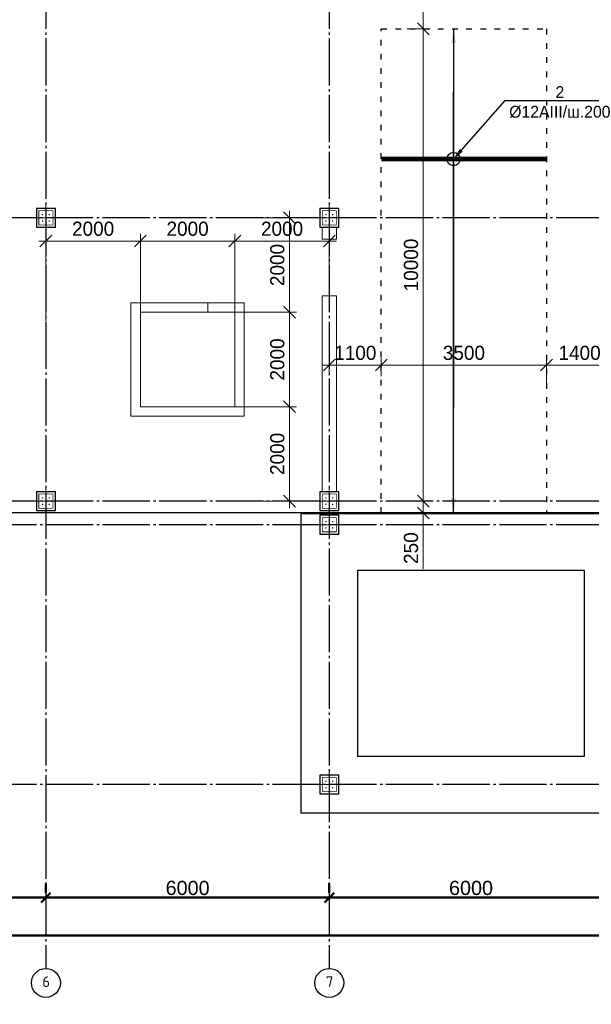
# Model space of a CAD drawing. Header units: millimetres. Extents: x -33345 to 4712671, y -3392 to 121473.
# Tile 108 of 256: x 632187 to 644289, y 60607 to 81457. Entities that reach past the tile are written whole.
import ezdxf
from ezdxf import colors
from ezdxf.entities.mleader import LeaderData, LeaderLine
from ezdxf.math import Vec2, Vec3

# ---------------------------------------------------------------- set-up
doc = ezdxf.new("R2010")
doc.units = ezdxf.units.MM
for name, pattern in [('ACAD_ISO03W100', [30, 12, -18]), ('CENTER2', [28.575, 19.05, -3.175, 3.175, -3.175]), ('ГОСТ 2.303 5', [24, 20, -1.5, 1, -1.5])]:
    doc.linetypes.add(name, pattern=pattern)
doc.layers.add('00-Axes', color=1, linetype='CENTER2')
doc.layers.add('A _razmer rtt', color=164, linetype='Continuous')
for name, color, linetype, lineweight in [('A _Devor rtt', 176, 'Continuous', 30), ('doors', 250, 'Continuous', 5), ('КЖ Текст', 250, 'Continuous', 15)]:
    doc.layers.add(name, color=color, linetype=linetype, lineweight=lineweight)
doc.styles.add('GOST-2.304_Type-B_italic', font='GOST Common Italic.ttf')
doc.styles.add('ISO', font='isocpeui.ttf')
doc.styles.add('ISOCPEUR_1.00', font='isocpeui.ttf')
doc.styles.add('RUS text aehalf', font='aehalf.shx', dxfattribs={"width": 0.7, "oblique": 15})
doc.styles.get("Standard").update_dxf_attribs({"font": 'arial.ttf'})
doc.styles.add('X-U-RW-01$0$StyleROMANS', font='GOTHIC.TTF')
doc.dimstyles.new('A', dxfattribs={"dimtxt": 300, "dimasz": 150, "dimexe": 100, "dimexo": 100, "dimgap": 50, "dimtad": 1, "dimdec": 0, "dimzin": 9, "dimtxsty": 'GOST-2.304_Type-B_italic', "dimblk": 'ARCHTICK', "dimcen": 0, "dimdle": 100, "dimclrd": 256, "dimclre": 256, "dimclrt": 256, "dimadec": 0, "dimazin": 2, "dimtm": 1e-09, "dimtfac": 1, "dimtdec": 0, "dimtmove": 1, "dimatfit": 3, "dimfxl": 1, "dimtolj": 1, "dimlwd": -1, "dimlwe": -1, "dimarcsym": 1})
doc.dimstyles.new('ISO-25$0', dxfattribs={"dimtxt": 300, "dimasz": 200, "dimexe": 100, "dimexo": 300, "dimgap": 50, "dimtad": 1, "dimdec": 0, "dimtxsty": 'Standard', "dimblk": 'OBLIQUE', "dimcen": 250, "dimadec": 0, "dimazin": 0, "dimtfac": 1, "dimtdec": 0, "dimtmove": 0, "dimatfit": 3, "dimldrblk": 'OBLIQUE', "dimfxl": 1.25, "dimarcsym": 0})
doc.dimstyles.new('RUS м100', dxfattribs={"dimscale": 0, "dimtxt": 250, "dimasz": 100, "dimexe": 100, "dimexo": 0, "dimgap": 70, "dimtad": 1, "dimdec": 0, "dimdsep": 46, "dimtxsty": 'RUS text aehalf', "dimblk": 'OBLIQUE', "dimcen": 0.09, "dimdle": 100, "dimclrd": 256, "dimclre": 256, "dimclrt": 256, "dimadec": 1, "dimazin": 2, "dimtfac": 1, "dimtdec": 0, "dimtofl": 0, "dimtmove": 0, "dimatfit": 3, "dimldrblk": 'OBLIQUE', "dimfxl": 300, "dimtolj": 1, "dimtzin": 0, "dimlwd": -1, "dimlwe": -1, "dimarcsym": 0})

# ---------------------------------------------------------------- blocks, each defined once
blk = doc.blocks.new('_Oblique')
at = {"color": 0, "linetype": 'ByBlock', "lineweight": -2}
blk.add_line((-0.5, -0.5), (0.5, 0.5), dxfattribs=at)
blk = doc.blocks.new('*D270')
at = {"color": 0, "lineweight": -2, "transparency": 16777216}
for p, q in [((6727, -4026), (6727, -4226)), ((13727, -4026), (13727, -4226)), ((6727, -4326), (13727, -4326))]:
    blk.add_line(p, q, dxfattribs=at)
at = {"layer": 'Defpoints', "color": 0, "lineweight": 30, "transparency": 16777216}
for p in [(6727, -4326), (13727, -4326), (13727, -4326)]:
    blk.add_point(p, dxfattribs=at)
at = {"color": 0, "lineweight": -2, "transparency": 16777216, "xscale": 200, "yscale": 200, "zscale": 200, "rotation": 180}
blk.add_blockref('_Oblique', (6727, -4326), dxfattribs=at)
at = {"color": 0, "lineweight": -2, "transparency": 16777216, "xscale": 200, "yscale": 200, "zscale": 200}
blk.add_blockref('_Oblique', (13727, -4326), dxfattribs=at)
at = {"color": 0, "lineweight": 0, "transparency": 16777216, "insert": (10227, -4123), "char_height": 300, "attachment_point": 5}
blk.add_mtext('7000', dxfattribs=at)
blk = doc.blocks.new('*D271')
at = {"color": 0, "lineweight": -2, "transparency": 16777216}
for p, q in [((13727, -4026), (13727, -4226)), ((19727, -4026), (19727, -4226)), ((13727, -4326), (19727, -4326))]:
    blk.add_line(p, q, dxfattribs=at)
at = {"layer": 'Defpoints', "color": 0, "lineweight": 30, "transparency": 16777216}
for p in [(13727, -4326), (19727, -4326), (19727, -4326)]:
    blk.add_point(p, dxfattribs=at)
at = {"color": 0, "lineweight": -2, "transparency": 16777216, "xscale": 200, "yscale": 200, "zscale": 200, "rotation": 180}
blk.add_blockref('_Oblique', (13727, -4326), dxfattribs=at)
at = {"color": 0, "lineweight": -2, "transparency": 16777216, "xscale": 200, "yscale": 200, "zscale": 200}
blk.add_blockref('_Oblique', (19727, -4326), dxfattribs=at)
at = {"color": 0, "lineweight": 0, "transparency": 16777216, "insert": (16727, -4123), "char_height": 300, "attachment_point": 5}
blk.add_mtext('6000', dxfattribs=at)
blk = doc.blocks.new('*D272')
at = {"color": 0, "lineweight": -2, "transparency": 16777216}
for p, q in [((19727, -4026), (19727, -4226)), ((25727, -4026), (25727, -4226)), ((19727, -4326), (25727, -4326))]:
    blk.add_line(p, q, dxfattribs=at)
at = {"layer": 'Defpoints', "color": 0, "lineweight": 30, "transparency": 16777216}
for p in [(19727, -4326), (25727, -4326), (25727, -4326)]:
    blk.add_point(p, dxfattribs=at)
at = {"color": 0, "lineweight": -2, "transparency": 16777216, "xscale": 200, "yscale": 200, "zscale": 200, "rotation": 180}
blk.add_blockref('_Oblique', (19727, -4326), dxfattribs=at)
at = {"color": 0, "lineweight": -2, "transparency": 16777216, "xscale": 200, "yscale": 200, "zscale": 200}
blk.add_blockref('_Oblique', (25727, -4326), dxfattribs=at)
at = {"color": 0, "lineweight": 0, "transparency": 16777216, "insert": (22727, -4123), "char_height": 300, "attachment_point": 5}
blk.add_mtext('6000', dxfattribs=at)
blk = doc.blocks.new('*D276')
at = {"color": 0, "lineweight": -2, "transparency": 16777216}
for p, q in [((-17273, -4826), (-17273, -5026)), ((42127, -4826), (42127, -5026)), ((42127, -5126), (-17273, -5126))]:
    blk.add_line(p, q, dxfattribs=at)
at = {"layer": 'Defpoints', "color": 0, "lineweight": 30, "transparency": 16777216}
for p in [(-17273, -5126), (-17273, -5126), (42127, -5126)]:
    blk.add_point(p, dxfattribs=at)
at = {"color": 0, "lineweight": -2, "transparency": 16777216, "xscale": 200, "yscale": 200, "zscale": 200, "rotation": 180}
blk.add_blockref('_Oblique', (-17273, -5126), dxfattribs=at)
at = {"color": 0, "lineweight": -2, "transparency": 16777216, "xscale": 200, "yscale": 200, "zscale": 200}
blk.add_blockref('_Oblique', (42127, -5126), dxfattribs=at)
at = {"color": 0, "lineweight": 0, "transparency": 16777216, "insert": (12427, -4923), "char_height": 300, "attachment_point": 5}
blk.add_mtext('59400', dxfattribs=at)
blk = doc.blocks.new('column')
at = {"lineweight": 0}
for points in [[(-68, 56, -1), (-68, 86, -1)], [(68, 56, 1), (68, 86, 1)], [(-68, -56, 1), (-68, -86, 1)], [(68, -56, -1), (68, -86, -1)]]:
    blk.add_hatch(color=0, dxfattribs=at).paths.add_polyline_path(points)
at = {"color": 0, "lineweight": 0}
for p, q in [((0, 300), (0, -300)), ((300, 0), (-300, 0))]:
    blk.add_line(p, q, dxfattribs=at)
at = {"lineweight": 30}
blk.add_lwpolyline([(-200, 200), (200, 200), (200, -200), (-200, -200)], close=True, dxfattribs=at)
at = {"color": 0, "lineweight": 0, "const_width": 15}
blk.add_lwpolyline([(150, -150), (150, 150), (-150, 150), (-150, -150)], close=True, dxfattribs=at)
blk = doc.blocks.new('_ArchTick')
at = {"color": 0, "linetype": 'ByBlock', "const_width": 0.15}
blk.add_lwpolyline([(-0.5, -0.5), (0.5, 0.5)], dxfattribs=at)
blk = doc.blocks.new('*D1998')
at = {"layer": 'Defpoints', "color": 0, "ltscale": 10, "transparency": 16777216}
for p in [(640672, 71262), (640731, 71262), (640672, 71012)]:
    blk.add_point(p, dxfattribs=at)
at = {"layer": 'doors', "ltscale": 10, "transparency": 16777216}
for p, q in [((640731, 70862), (640731, 71412)), ((640672, 71262), (640881, 71262)), ((640672, 71012), (640881, 71012)), ((640731, 69832), (640731, 71012))]:
    blk.add_line(p, q, dxfattribs=at)
at = {"layer": 'doors', "ltscale": 10, "transparency": 16777216, "xscale": 250, "yscale": 250, "zscale": 250}
for p, rotation in [((640731, 71262), 90), ((640731, 71012), 270)]:
    blk.add_blockref('_Oblique', p, dxfattribs=dict(at, rotation=rotation))
at = {"layer": 'doors', "ltscale": 10, "transparency": 16777216, "insert": (640473, 70267), "char_height": 300, "attachment_point": 5, "rotation": 90, "style": 'X-U-RW-01$0$StyleROMANS'}
blk.add_mtext('\\A1;250', dxfattribs=at)
blk = doc.blocks.new('*D1999')
at = {"layer": 'Defpoints', "color": 0, "ltscale": 10, "transparency": 16777216}
for p in [(640390, 81262), (640731, 81262), (640672, 71262)]:
    blk.add_point(p, dxfattribs=at)
at = {"layer": 'doors', "ltscale": 10, "transparency": 16777216}
for p, q in [((640731, 71112), (640731, 81412)), ((640390, 81262), (640881, 81262)), ((640672, 71262), (640881, 71262))]:
    blk.add_line(p, q, dxfattribs=at)
at = {"layer": 'doors', "ltscale": 10, "transparency": 16777216, "xscale": 250, "yscale": 250, "zscale": 250}
for p, rotation in [((640731, 81262), 90), ((640731, 71262), 270)]:
    blk.add_blockref('_Oblique', p, dxfattribs=dict(at, rotation=rotation))
at = {"layer": 'doors', "ltscale": 10, "transparency": 16777216, "insert": (640473, 76262), "char_height": 300, "attachment_point": 5, "rotation": 90, "style": 'X-U-RW-01$0$StyleROMANS'}
blk.add_mtext('\\A1;10000', dxfattribs=at)
blk = doc.blocks.new('*D2000')
at = {"layer": 'Defpoints', "color": 0, "ltscale": 10, "transparency": 16777216}
for p in [(640473, 83262), (640731, 83262), (640390, 81262)]:
    blk.add_point(p, dxfattribs=at)
at = {"layer": 'doors', "ltscale": 10, "transparency": 16777216}
for p, q in [((640731, 81112), (640731, 83412)), ((640473, 83262), (640881, 83262)), ((640390, 81262), (640881, 81262))]:
    blk.add_line(p, q, dxfattribs=at)
at = {"layer": 'doors', "ltscale": 10, "transparency": 16777216, "xscale": 250, "yscale": 250, "zscale": 250}
for p, rotation in [((640731, 83262), 90), ((640731, 81262), 270)]:
    blk.add_blockref('_Oblique', p, dxfattribs=dict(at, rotation=rotation))
at = {"layer": 'doors', "ltscale": 10, "transparency": 16777216, "insert": (640473, 82262), "char_height": 300, "attachment_point": 5, "rotation": 90, "style": 'X-U-RW-01$0$StyleROMANS'}
blk.add_mtext('\\A1;2000', dxfattribs=at)
blk = doc.blocks.new('*D3223')
at = {"layer": 'Defpoints', "color": 0, "ltscale": 100, "transparency": 16777216}
for p in [(643342, 74143), (639842, 73905), (643342, 73741)]:
    blk.add_point(p, dxfattribs=at)
at = {"layer": 'doors', "ltscale": 100, "transparency": 16777216}
for p, q in [((639842, 73905), (639842, 74293)), ((643342, 73741), (643342, 74293)), ((639692, 74143), (643492, 74143))]:
    blk.add_line(p, q, dxfattribs=at)
at = {"layer": 'doors', "ltscale": 100, "transparency": 16777216, "xscale": 250, "yscale": 250, "zscale": 250, "rotation": 180}
blk.add_blockref('_Oblique', (639842, 74143), dxfattribs=at)
at = {"layer": 'doors', "ltscale": 100, "transparency": 16777216, "xscale": 250, "yscale": 250, "zscale": 250}
blk.add_blockref('_Oblique', (643342, 74143), dxfattribs=at)
at = {"layer": 'doors', "lineweight": 13, "ltscale": 100, "transparency": 16777216, "insert": (641592, 74400), "char_height": 300, "attachment_point": 5, "style": 'X-U-RW-01$0$StyleROMANS'}
blk.add_mtext('\\A1;3500', dxfattribs=at)
blk = doc.blocks.new('*D1980')
at = {"layer": 'Defpoints', "color": 0, "ltscale": 100, "transparency": 16777216}
for p in [(643342, 74143), (643342, 73875), (644741, 73875)]:
    blk.add_point(p, dxfattribs=at)
at = {"layer": 'doors', "ltscale": 100, "transparency": 16777216}
for p, q in [((643342, 73875), (643342, 74293)), ((644741, 73875), (644741, 74293)), ((644891, 74143), (643192, 74143))]:
    blk.add_line(p, q, dxfattribs=at)
at = {"layer": 'doors', "ltscale": 100, "transparency": 16777216, "xscale": 250, "yscale": 250, "zscale": 250, "rotation": 180}
blk.add_blockref('_Oblique', (643342, 74143), dxfattribs=at)
at = {"layer": 'doors', "ltscale": 100, "transparency": 16777216, "xscale": 250, "yscale": 250, "zscale": 250}
blk.add_blockref('_Oblique', (644741, 74143), dxfattribs=at)
at = {"layer": 'doors', "lineweight": 13, "ltscale": 100, "transparency": 16777216, "insert": (644041, 74400), "char_height": 300, "attachment_point": 5, "style": 'X-U-RW-01$0$StyleROMANS'}
blk.add_mtext('\\A1;1400', dxfattribs=at)
blk = doc.blocks.new('*D3214')
at = {"layer": 'Defpoints', "color": 0, "ltscale": 100, "transparency": 16777216}
for p in [(638742, 74143), (638742, 73923), (639842, 73905)]:
    blk.add_point(p, dxfattribs=at)
at = {"layer": 'doors', "ltscale": 100, "transparency": 16777216}
for p, q in [((638742, 73923), (638742, 74293)), ((639842, 73905), (639842, 74293)), ((639992, 74143), (638592, 74143))]:
    blk.add_line(p, q, dxfattribs=at)
at = {"layer": 'doors', "ltscale": 100, "transparency": 16777216, "xscale": 250, "yscale": 250, "zscale": 250, "rotation": 180}
blk.add_blockref('_Oblique', (638742, 74143), dxfattribs=at)
at = {"layer": 'doors', "ltscale": 100, "transparency": 16777216, "xscale": 250, "yscale": 250, "zscale": 250}
blk.add_blockref('_Oblique', (639842, 74143), dxfattribs=at)
at = {"layer": 'doors', "lineweight": 13, "ltscale": 100, "transparency": 16777216, "insert": (639292, 74400), "char_height": 300, "attachment_point": 5, "style": 'X-U-RW-01$0$StyleROMANS'}
blk.add_mtext('\\A1;1100', dxfattribs=at)
blk = doc.blocks.new('*D1243')
at = {"layer": 'Defpoints', "color": 0, "ltscale": 100, "transparency": 16777216}
for p in [(632742, 76770), (632742, 75074), (634742, 75074)]:
    blk.add_point(p, dxfattribs=at)
at = {"layer": 'doors', "ltscale": 100, "transparency": 16777216}
for p, q in [((634892, 76770), (632592, 76770)), ((632742, 75074), (632742, 76920)), ((634742, 75074), (634742, 76920))]:
    blk.add_line(p, q, dxfattribs=at)
at = {"layer": 'doors', "ltscale": 100, "transparency": 16777216, "xscale": 250, "yscale": 250, "zscale": 250, "rotation": 180}
blk.add_blockref('_Oblique', (632742, 76770), dxfattribs=at)
at = {"layer": 'doors', "ltscale": 100, "transparency": 16777216, "xscale": 250, "yscale": 250, "zscale": 250}
blk.add_blockref('_Oblique', (634742, 76770), dxfattribs=at)
at = {"layer": 'doors', "lineweight": 13, "ltscale": 100, "transparency": 16777216, "insert": (633742, 77028), "char_height": 300, "attachment_point": 5, "style": 'X-U-RW-01$0$StyleROMANS'}
blk.add_mtext('\\A1;2000', dxfattribs=at)
blk = doc.blocks.new('*D1244')
at = {"layer": 'Defpoints', "color": 0, "ltscale": 100, "transparency": 16777216}
for p in [(636742, 76770), (634742, 75074), (636742, 75262)]:
    blk.add_point(p, dxfattribs=at)
at = {"layer": 'doors', "ltscale": 100, "transparency": 16777216}
for p, q in [((634592, 76770), (636892, 76770)), ((634742, 75074), (634742, 76920)), ((636742, 75262), (636742, 76920))]:
    blk.add_line(p, q, dxfattribs=at)
at = {"layer": 'doors', "ltscale": 100, "transparency": 16777216, "xscale": 250, "yscale": 250, "zscale": 250, "rotation": 180}
blk.add_blockref('_Oblique', (634742, 76770), dxfattribs=at)
at = {"layer": 'doors', "ltscale": 100, "transparency": 16777216, "xscale": 250, "yscale": 250, "zscale": 250}
blk.add_blockref('_Oblique', (636742, 76770), dxfattribs=at)
at = {"layer": 'doors', "lineweight": 13, "ltscale": 100, "transparency": 16777216, "insert": (635742, 77028), "char_height": 300, "attachment_point": 5, "style": 'X-U-RW-01$0$StyleROMANS'}
blk.add_mtext('\\A1;2000', dxfattribs=at)
blk = doc.blocks.new('*D1245')
at = {"layer": 'Defpoints', "color": 0, "ltscale": 100, "transparency": 16777216}
for p in [(638742, 76770), (638742, 75583), (636742, 75262)]:
    blk.add_point(p, dxfattribs=at)
at = {"layer": 'doors', "ltscale": 100, "transparency": 16777216}
for p, q in [((636592, 76770), (638892, 76770)), ((636742, 75262), (636742, 76920)), ((638742, 75583), (638742, 76920))]:
    blk.add_line(p, q, dxfattribs=at)
at = {"layer": 'doors', "ltscale": 100, "transparency": 16777216, "xscale": 250, "yscale": 250, "zscale": 250, "rotation": 180}
blk.add_blockref('_Oblique', (636742, 76770), dxfattribs=at)
at = {"layer": 'doors', "ltscale": 100, "transparency": 16777216, "xscale": 250, "yscale": 250, "zscale": 250}
blk.add_blockref('_Oblique', (638742, 76770), dxfattribs=at)
at = {"layer": 'doors', "lineweight": 13, "ltscale": 100, "transparency": 16777216, "insert": (637742, 77028), "char_height": 300, "attachment_point": 5, "style": 'X-U-RW-01$0$StyleROMANS'}
blk.add_mtext('\\A1;2000', dxfattribs=at)
blk = doc.blocks.new('*D1246')
at = {"layer": 'Defpoints', "color": 0, "ltscale": 100, "transparency": 16777216}
for p in [(636742, 73262), (636870, 71262), (637900, 71262)]:
    blk.add_point(p, dxfattribs=at)
at = {"layer": 'doors', "ltscale": 100, "transparency": 16777216}
for p, q in [((637900, 73412), (637900, 71112)), ((636742, 73262), (638050, 73262)), ((636870, 71262), (638050, 71262))]:
    blk.add_line(p, q, dxfattribs=at)
at = {"layer": 'doors', "ltscale": 100, "transparency": 16777216, "xscale": 250, "yscale": 250, "zscale": 250}
for p, rotation in [((637900, 73262), 90), ((637900, 71262), 270)]:
    blk.add_blockref('_Oblique', p, dxfattribs=dict(at, rotation=rotation))
at = {"layer": 'doors', "lineweight": 13, "ltscale": 100, "transparency": 16777216, "insert": (637642, 72262), "char_height": 300, "attachment_point": 5, "rotation": 90, "style": 'X-U-RW-01$0$StyleROMANS'}
blk.add_mtext('\\A1;2000', dxfattribs=at)
blk = doc.blocks.new('*D1247')
at = {"layer": 'Defpoints', "color": 0, "ltscale": 100, "transparency": 16777216}
for p in [(636742, 75262), (637900, 75262), (636742, 73262)]:
    blk.add_point(p, dxfattribs=at)
at = {"layer": 'doors', "ltscale": 100, "transparency": 16777216}
for p, q in [((637900, 73112), (637900, 75412)), ((636742, 75262), (638050, 75262)), ((636742, 73262), (638050, 73262))]:
    blk.add_line(p, q, dxfattribs=at)
at = {"layer": 'doors', "ltscale": 100, "transparency": 16777216, "xscale": 250, "yscale": 250, "zscale": 250}
for p, rotation in [((637900, 75262), 90), ((637900, 73262), 270)]:
    blk.add_blockref('_Oblique', p, dxfattribs=dict(at, rotation=rotation))
at = {"layer": 'doors', "lineweight": 13, "ltscale": 100, "transparency": 16777216, "insert": (637642, 74262), "char_height": 300, "attachment_point": 5, "rotation": 90, "style": 'X-U-RW-01$0$StyleROMANS'}
blk.add_mtext('\\A1;2000', dxfattribs=at)
blk = doc.blocks.new('*D1248')
at = {"layer": 'Defpoints', "color": 0, "ltscale": 100, "transparency": 16777216}
for p in [(637331, 77262), (637900, 77262), (636742, 75262)]:
    blk.add_point(p, dxfattribs=at)
at = {"layer": 'doors', "ltscale": 100, "transparency": 16777216}
for p, q in [((637900, 75112), (637900, 77412)), ((637331, 77262), (638050, 77262)), ((636742, 75262), (638050, 75262))]:
    blk.add_line(p, q, dxfattribs=at)
at = {"layer": 'doors', "ltscale": 100, "transparency": 16777216, "xscale": 250, "yscale": 250, "zscale": 250}
for p, rotation in [((637900, 77262), 90), ((637900, 75262), 270)]:
    blk.add_blockref('_Oblique', p, dxfattribs=dict(at, rotation=rotation))
at = {"layer": 'doors', "lineweight": 13, "ltscale": 100, "transparency": 16777216, "insert": (637642, 76262), "char_height": 300, "attachment_point": 5, "rotation": 90, "style": 'X-U-RW-01$0$StyleROMANS'}
blk.add_mtext('\\A1;2000', dxfattribs=at)
blk = doc.blocks.new('gfffggfsre')
at = {"layer": '00-Axes', "color": 251, "linetype": 'ГОСТ 2.303 5', "ltscale": 50, "true_color": 0x636466}
for points in [[(13727, 16269.4), (13727, -5825.8)], [(13727, 16269.4), (13727, -5825.8)], [(19727, 16269.4), (19727, -5825.8)], [(42327, 10069.4), (-21034.5, 10069.4)], [(42327, 4069.4), (-21034.5, 4069.4)], [(42327, 3569.4), (-20533.9, 3569.4), (-20643.6, 3457.5), (-21034.5, 3457.5)], [(42327, -1930.6), (-21034.5, -1930.6)]]:
    blk.add_lwpolyline(points, dxfattribs=at)
at = {"layer": '00-Axes', "color": 219, "linetype": 'ByBlock', "ltscale": 100, "true_color": 0x642165}
for centre in [(13727, -6131.8), (13727, -6131.8), (19727, -6131.8)]:
    blk.add_circle(centre, 306, dxfattribs=at)
at = {"layer": '00-Axes', "color": 219, "linetype": 'ByBlock', "ltscale": 100, "true_color": 0x642165, "char_height": 226.059, "attachment_point": 1, "style": 'ISOCPEUR_1.00'}
for s, insert in [('\\pxqc;{\\fISOCPEUR|b0|i0|c204|p34;6}', (13345.8, -5991.9)), ('\\pxqc;{\\fISOCPEUR|b0|i0|c204|p34;7}', (19345.8, -5991.9))]:
    blk.add_mtext_dynamic_manual_height_columns(s, width=772.479, gutter_width=706.4, heights=[0], dxfattribs=dict(at, insert=insert))
at = {"color": 18, "lineweight": 0, "true_color": 0x000000}
for base, p1, p2, picture, middle in [((13727, -4325.8), (6727, -4325.8), (13727, -4325.8), '*D270', (10227, -4122.6)), ((19727, -4325.8), (13727, -4325.8), (19727, -4325.8), '*D271', (16727, -4122.6)), ((25727, -4325.8), (19727, -4325.8), (25727, -4325.8), '*D272', (22727, -4122.6)), ((-17273, -5125.8), (42127, -5125.8), (-17273, -5125.8), '*D276', (12427, -4922.6))]:
    dim = blk.add_linear_dim(base=base, p1=p1, p2=p2, dimstyle='ISO-25$0', dxfattribs=at)
    dim.commit()
    dim.dimension.update_dxf_attribs({"geometry": picture, "text_midpoint": middle})

msp = doc.modelspace()

# ---------------------------------------------------------------- linework, layer by layer
at = {"color": 5, "lineweight": 30, "ltscale": 10}
for points in [[(601142.185, 71011.959), (601142.185, 83861.959), (661742.185, 83861.959), (661742.185, 71011.959)], [(661742.185, 70991.959), (638142.185, 70991.959), (638142.185, 68061.959), (638142.185, 68061.959), (638142.185, 64661.959), (661742.185, 64661.959)], [(644142.185, 69791.959), (639342.185, 69791.959), (639342.185, 65861.959), (644142.185, 65861.959)]]:
    msp.add_lwpolyline(points, close=True, dxfattribs=at)
at = {"color": 5, "linetype": 'ACAD_ISO03W100', "lineweight": 30, "ltscale": 10}
msp.add_lwpolyline([(639841.824, 81261.959), (643341.587, 81261.959), (643341.587, 71011.959), (639841.824, 71011.959)], close=True, dxfattribs=at)
at = {"color": 244, "true_color": 0x991b1e, "const_width": 100}
msp.add_lwpolyline([(643341.587, 78504.894), (639841.823, 78504.894)], dxfattribs=at)
msp.add_circle((641373.094, 78504.894), 140)
at = {"layer": 'A _Devor rtt', "color": 192, "lineweight": 13, "ltscale": 10}
for points in [[(638892.185, 76811.959), (638892.185, 77061.959), (638592.185, 77061.959), (638592.185, 76811.959), (638892.185, 76811.959)], [(638592.185, 75611.959), (638592.185, 71461.959), (638892.185, 71461.959), (638892.185, 75611.959), (638592.185, 75611.959)]]:
    msp.add_lwpolyline(points, dxfattribs=at)
msp.add_lwpolyline([(634742.185, 73261.959), (634742.185, 75261.959), (636167.185, 75261.959), (636167.185, 75461.959), (634542.185, 75461.959), (634542.185, 73061.959), (636942.185, 73061.959), (636942.185, 75461.959), (636167.185, 75461.959), (636167.185, 75261.959), (636742.185, 75261.959), (636742.185, 73261.959)], close=True, dxfattribs=at)

# ---------------------------------------------------------------- block references
at = {"color": 244, "lineweight": 50, "true_color": 0x991b1e}
msp.add_blockref('gfffggfsre', (619015.221, 67192.552), dxfattribs=at)
at = {"xscale": -1, "rotation": 270}
for p in [(632742.185, 77261.959), (638742.185, 77261.959), (632742.185, 71261.959), (632742.185, 71261.959), (638742.185, 71261.959), (638742.185, 70761.959), (638742.185, 65261.959)]:
    msp.add_blockref('column', p, dxfattribs=at)

# ---------------------------------------------------------------- texts
at = {"insert": (351439.431, 62275.551), "char_height": 500, "width": 9875.6458, "attachment_point": 1, "style": 'ISO'}
msp.add_mtext('\\pi4343.31532;{\\LА-А\\P\\pi0;Армирование приямка. M 1:20}', dxfattribs=at)
at = {"layer": 'A _razmer rtt', "insert": (440751.825, 74306.708), "char_height": 300, "width": 2125.65341, "attachment_point": 1, "style": 'X-U-RW-01$0$StyleROMANS'}
msp.add_mtext('\\pi787.25852;X-1\\P\\pi400.23201;шаг 400', dxfattribs=at)
at = {"layer": 'КЖ Текст', "color": 0, "char_height": 350, "width": 7453.30724, "attachment_point": 5, "style": 'X-U-RW-01$0$StyleROMANS'}
for insert in [(514416.149, 69272.497), (590216.149, 69272.497)]:
    msp.add_mtext('\\pi-687.015,l700,t700;1.^IДанный лист читать совместно с л. \\P2.^IВязку поперечных стержней (хомутов) во всех пересечениях с рабочей арматурой проводить отожжённой стальной проволокой диаметром 0.8-1.2мм. \\P3.^IКонцы поперечных стержней (хомутов) заводить в тело бетона на длину не менее 50мм.\\P4.^IКонцы продольных стержней заанкеровать в торцевые колонны на длину 40d (d-длина арматурного стержня).\\P5.^IМарка стали для арматуры АIII и АI должно быть 25Г2С или 35ГС по ГОСТ 14098-91\\P{\\A1;\\C256;6.^IПосле распалубливания боковые и верхние поверхности фундамента, соприкасающиеся с грунтом, обклеить полиизолом выступающими снизу фундамента. }', dxfattribs=dict(at, insert=insert))

# ---------------------------------------------------------------- dimensions: what is measured, and where the dimension line sits
at = {"layer": 'doors', "ltscale": 10}
for base, p1, p2, picture, middle in [((640730.879, 83261.959), (640389.882, 81261.959), (640473.334, 83261.959), '*D2000', (640473.334, 82261.959)), ((640730.879, 81261.959), (640671.897, 71261.959), (640389.882, 81261.959), '*D1999', (640473.334, 76261.959))]:
    dim = msp.add_linear_dim(base=base, p1=p1, p2=p2, angle=90, dimstyle='RUS м100', override={"dimscale": 1, "dimtxt": 300, "dimasz": 250, "dimexe": 150, "dimgap": 100, "dimtxsty": 'X-U-RW-01$0$StyleROMANS', "dimdle": 150, "dimtmove": 1}, dxfattribs=at)
    dim.commit()
    dim.dimension.update_dxf_attribs({"geometry": picture, "text_midpoint": middle})
at = {"layer": 'doors', "color": 0, "lineweight": 13, "ltscale": 100}
for base, p1, p2, picture, middle in [((637899.538, 77261.959), (636742.185, 75261.959), (637331.116, 77261.959), '*D1248', (637641.993, 76261.959)), ((637899.538, 75261.959), (636742.185, 73261.959), (636742.185, 75261.959), '*D1247', (637641.993, 74261.959)), ((637899.538, 71261.959), (636742.185, 73261.959), (636869.943, 71261.959), '*D1246', (637641.993, 72261.959))]:
    dim = msp.add_linear_dim(base=base, p1=p1, p2=p2, angle=90, dimstyle='RUS м100', override={"dimscale": 1, "dimtxt": 300, "dimasz": 250, "dimexe": 150, "dimgap": 100, "dimtxsty": 'X-U-RW-01$0$StyleROMANS', "dimdle": 150, "dimtmove": 1}, dxfattribs=at)
    dim.commit()
    dim.dimension.update_dxf_attribs({"geometry": picture, "text_midpoint": middle})
for base, p1, p2, picture, middle in [((632742.185, 76770.336), (634742.185, 75074.459), (632742.185, 75074.459), '*D1243', (633742.185, 77027.882)), ((636742.185, 76770.336), (634742.185, 75074.459), (636742.185, 75261.959), '*D1244', (635742.185, 77027.882)), ((638742.185, 76770.336), (636742.185, 75261.959), (638742.185, 75582.618), '*D1245', (637742.185, 77027.882)), ((638742.185, 74142.809), (639841.824, 73905.494), (638742.185, 73922.841), '*D3214', (639292.004, 74400.355)), ((643341.587, 74142.809), (639841.824, 73905.494), (643341.587, 73741.364), '*D3223', (641591.705, 74400.355)), ((643341.587, 74142.809), (644741.185, 73874.506), (643341.587, 73874.506), '*D1980', (644041.386, 74400.355))]:
    dim = msp.add_linear_dim(base=base, p1=p1, p2=p2, dimstyle='RUS м100', override={"dimscale": 1, "dimtxt": 300, "dimasz": 250, "dimexe": 150, "dimgap": 100, "dimtxsty": 'X-U-RW-01$0$StyleROMANS', "dimdle": 150, "dimtmove": 1}, dxfattribs=at)
    dim.commit()
    dim.dimension.update_dxf_attribs({"geometry": picture, "text_midpoint": middle})
at = {"layer": 'doors', "ltscale": 10}
dim = msp.add_linear_dim(base=(640730.879, 71261.959), p1=(640671.897, 71011.959), p2=(640671.897, 71261.959), angle=90, dimstyle='RUS м100', override={"dimscale": 1, "dimtxt": 300, "dimasz": 250, "dimexe": 150, "dimgap": 100, "dimtxsty": 'X-U-RW-01$0$StyleROMANS', "dimdle": 150, "dimtmove": 1}, dxfattribs=at)
dim.commit()
dim.dimension.update_dxf_attribs({"geometry": '*D1998', "text_midpoint": (640728.177, 70266.76), "dimtype": 160})

# ---------------------------------------------------------------- leaders
for points in [[(641373.094, 81261.959), (641373.093, 73238.962)], [(641373.101, 71011.959), (641373.095, 79922.038)]]:
    msp.add_leader(points, dimstyle='A', override={"dimasz": 300, "dimtad": 0})
at = {"lineweight": 25, "ltscale": 100}
ml = msp.add_multileader_mtext('Standard', dxfattribs=at)
ml.set_content('2\\P%%C12AIII/ш.200', color=256, style='X-U-RW-01$0$StyleROMANS')
ml.set_leader_properties()
ml.build(insert=Vec2(0, 0))
ml.multileader.update_dxf_attribs({"text_left_attachment_type": 6, "text_right_attachment_type": 6, "dogleg_length": 0.36, "arrow_head_size": 250})
ctx = ml.context
ctx.base_point, ctx.char_height, ctx.arrow_head_size, ctx.plane_origin = Vec3(642467.657, 79748.749), 250, 250, Vec3(645085.533, 78004.075)
ctx.left_attachment, ctx.right_attachment, ctx.text_align_type = 6, 6, 1
notes = []
notes.append((ctx, [(1, (1, 1, 0), (642467.297, 79748.749), (1, 0), 0.36, [(0, [(641373.094, 78504.894)], 0, [])])]))
ctx.mtext.insert, ctx.mtext.defined_height, ctx.mtext.alignment, ctx.mtext.flow_direction = Vec3(643623.294, 80048.749), 460.074, 2, 5
for ctx, leaders in notes:
    for number, flags, end, landing, length, lines in leaders:
        leader = LeaderData()
        leader.index, (leader.has_last_leader_line, leader.has_dogleg_vector, leader.attachment_direction) = number, flags
        leader.last_leader_point, leader.dogleg_vector, leader.dogleg_length = Vec3(end), Vec3(landing), length
        for number, points, colour, breaks in lines:
            line = LeaderLine()
            line.index, line.vertices, line.color, line.breaks = number, Vec3.list(points), colors.encode_raw_color(colour), breaks
            leader.lines.append(line)
        ctx.leaders.append(leader)

doc.saveas('drawing.dxf')
